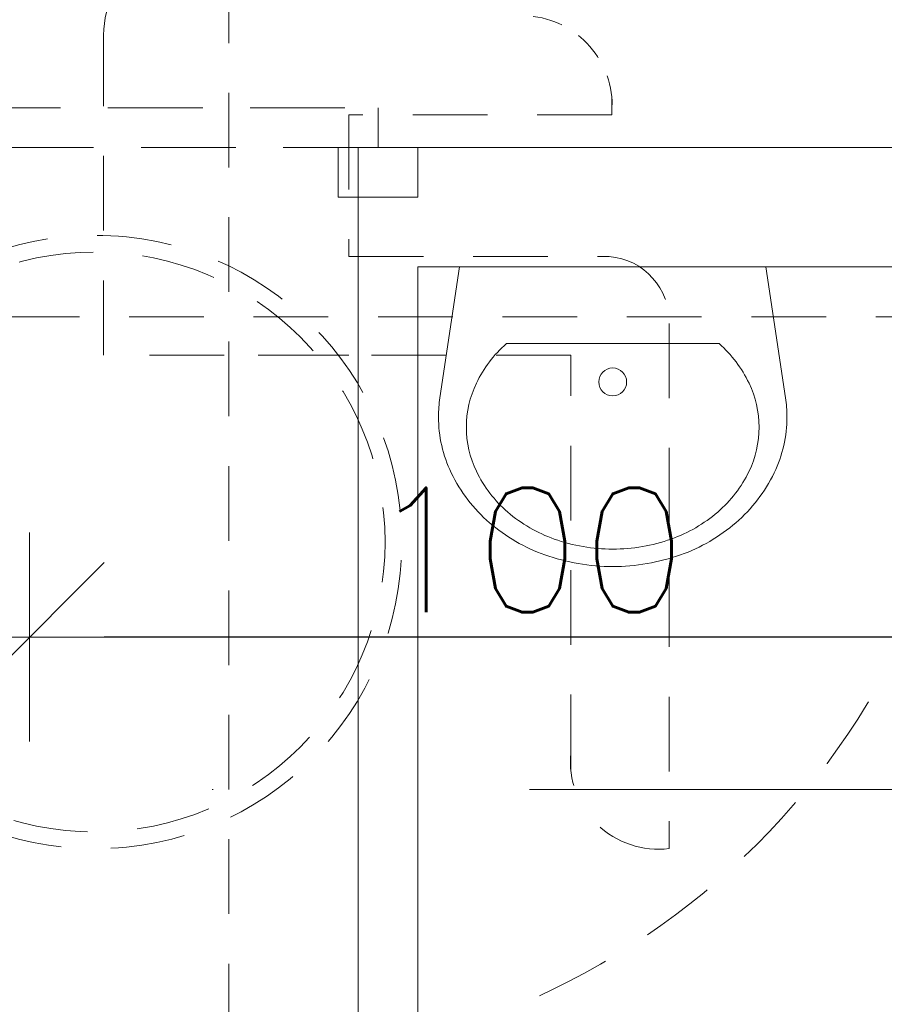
# Model space of a CAD drawing. Header units: millimetres. Extents: x 23192 to 177760, y -399809 to -79279.
# Tile 217 of 256: x 59174 to 59260, y -198050 to -197951. Entities that reach past the tile are written whole.
import ezdxf

# ---------------------------------------------------------------- set-up
doc = ezdxf.new("R2010")
doc.units = ezdxf.units.MM
for name, pattern in [('216-500', [2.5, 1.5, -1]), ('DASHDOT', [25.4, 12.7, -6.35, 0, -6.35]), ('HIDDEN2', [4.7625, 3.175, -1.5875])]:
    doc.linetypes.add(name, pattern=pattern)
doc.layers.get('0').update_dxf_attribs({"lineweight": 0})
for name, color, linetype, lineweight in [('!! 0_Osie', 1, 'DASHDOT', 13), ('!! 2_wypos-sanitarne', 240, 'Continuous', 9), ('!! wymiary osi', 250, 'Continuous', 9), ('0-osie-liniA', 14, 'DASHDOT', 5)]:
    doc.layers.add(name, color=color, linetype=linetype, lineweight=lineweight)
doc.layers.add('!! 2_WYBURZENIA DO REMONTU', color=7, linetype='Continuous', lineweight=0, true_color=0x4d4d4d, plot=False)
doc.styles.add('TXT', font='simplex.shx')
doc.dimstyles.new('DIM50', dxfattribs={"dimscale": 5, "dimtxt": 2.5, "dimasz": 1.5, "dimexe": 0, "dimexo": 0, "dimgap": 0.5, "dimtad": 1, "dimdec": 4, "dimrnd": 0.5, "dimdsep": 46, "dimtxsty": 'TXT', "dimblk1": 'TICK1', "dimblk2": 'TICK1', "dimsah": 1, "dimcen": 0, "dimse1": 1, "dimse2": 1, "dimclrd": 1, "dimclre": 7, "dimclrt": 9, "dimadec": 0, "dimazin": 0, "dimtfac": 1, "dimtdec": 4, "dimtmove": 2, "dimatfit": 3, "dimldrblk": 'TICK1', "dimfxl": 1, "dimtolj": 1, "dimarcsym": 0})

# ---------------------------------------------------------------- blocks, each defined once
blk = doc.blocks.new('BLOK OSI')
at = {"layer": '0-osie-liniA', "ltscale": 5}
blk.add_lwpolyline([(48625.50568, -198090.0883), (53810.60983, -198090.0883)], dxfattribs=at)
blk = doc.blocks.new('A$C578D6593')
for p, q in [((-26.36, 0), (-29.16, 18.76)), ((17.64, 0), (20.43, 18.76)), ((-19.63, 11), (10.9, 11)), ((-26.36, 0), (17.64, 0))]:
    blk.add_line(p, q)
blk.add_circle((-4.36, 16.5), 2)
for centre, radius, start, end in [((-4.36, 14), 29, 90, 109.6071), ((-4.36, 14), 29, 70.3929, 90), ((-5.67, 17.67), 25.11, 109.6071, 130.6955), ((-3.06, 17.67), 25.11, 49.3045, 70.3929), ((-4.36, 15.5), 25, 90, 109.6071), ((-4.36, 15.5), 25, 70.3929, 90), ((-5.67, 19.17), 21.11, 109.6071, 130.6955), ((-3.06, 19.17), 21.11, 49.3045, 70.3929), ((-7.68, 20), 22.03, 130.6955, 154.2825), ((-1.05, 20), 22.03, 25.7175, 49.3045), ((-7.68, 21.5), 18.03, 130.6955, 154.2825), ((-1.05, 21.5), 18.03, 25.7175, 49.3045), ((-10.79, 21.5), 18.58, 154.2825, 180), ((-10.79, 23), 14.58, 154.2825, 180), ((2.06, 23), 14.58, 0, 25.7175), ((2.06, 21.5), 18.58, 0, 25.7175), ((-10.79, 23), 14.58, 180, 205.7175), ((2.06, 23), 14.58, 334.2825, 0), ((-10.79, 21.5), 18.58, 180, 188.4794), ((2.06, 21.5), 18.58, 351.5206, 0), ((-7.68, 24.5), 18.03, 205.7175, 228.4823), ((-1.05, 24.5), 18.03, 311.5177, 334.2825)]:
    blk.add_arc(centre, radius, start, end)
blk = doc.blocks.new('gvb')
at = {"linetype": '216-500', "ltscale": 5}
for p, q in [((130739.969, 14667.746), (130739.969, 14497.746)), ((130654.969, 14582.746), (130824.969, 14582.746)), ((130705.616, 14537.288), (130705.616, 14578.899))]:
    blk.add_line(p, q, dxfattribs=at)
for points in [[(130727.921, 14578.899), (130752.564, 14578.899), (130752.564, 14611.05)], [(130701.49, 14604.792), (130701.49, 14603.032), (130727.921, 14603.032)], [(130727.921, 14603.032), (130727.921, 14588.791)], [(130727.921, 14588.791), (130701.746, 14588.795)], [(130727.921, 14588.791), (130713.68, 14588.791)], [(130705.616, 14578.899), (130737.027, 14578.899)]]:
    blk.add_lwpolyline(points, dxfattribs=at)
blk.add_lwpolyline([(130701.746, 14588.795, 0.400619), (130695.724, 14582.064), (130695.724, 14529.31)], format="xyb", dxfattribs=at)
at = {"linetype": '216-500', "ltscale": 2}
blk.add_lwpolyline([(130713.682, 14588.793), (130713.68, 14588.791)], dxfattribs=at)
at = {"linetype": '216-500', "ltscale": 5}
for centre, radius in [((130739.969, 14582.746), 75), ((130753.398, 14560.111), 30.815), ((130753.398, 14560.111), 29.134)]:
    blk.add_circle(centre, radius, dxfattribs=at)
for centre, radius, start, end in [((130740.135, 14610.569), 12.439, 2.2135, 169.08779), ((130696.805, 14538.091), 8.847, 262.98103, 5.20986)]:
    blk.add_arc(centre, radius, start, end, dxfattribs=at)
at = {"linetype": '216-500', "ltscale": 2}
blk.add_arc((130710.533, 14603.912), 9.086, 97.32875, 185.5564, dxfattribs=at)
blk = doc.blocks.new('TICK1')
at = {"color": 0}
for p, q in [((0, -1.4), (0, 1.4)), ((0, 0), (-1, 0))]:
    blk.add_line(p, q, dxfattribs=at)
at = {"color": 2}
blk.add_line((-1, -1), (1, 1), dxfattribs=at)
blk = doc.blocks.new('*D2996')
at = {"layer": '!! wymiary osi', "color": 1, "lineweight": -2, "transparency": 16777216}
blk.add_line((59267.067, -198013.312), (59182.067, -198013.312), dxfattribs=at)
at = {"layer": 'DEFPOINTS', "color": 0, "transparency": 16777216}
for p in [(59174.567, -198013.312), (59174.567, -198056.128), (59274.567, -198056.127)]:
    blk.add_point(p, dxfattribs=at)
at = {"layer": '!! wymiary osi', "color": 1, "lineweight": -2, "transparency": 16777216, "xscale": 7.5, "yscale": 7.5, "zscale": 7.5, "rotation": 180}
blk.add_blockref('TICK1', (59174.567, -198013.312), dxfattribs=at)
at = {"layer": '!! wymiary osi', "color": 1, "lineweight": -2, "transparency": 16777216, "xscale": 7.5, "yscale": 7.5, "zscale": 7.5}
blk.add_blockref('TICK1', (59274.567, -198013.312), dxfattribs=at)
at = {"layer": '!! wymiary osi', "color": 9, "transparency": 16777216, "insert": (59224.567, -198004.562), "char_height": 12.5, "attachment_point": 5, "style": 'TXT'}
blk.add_mtext('\\A1;100', dxfattribs=at)
blk = doc.blocks.new('*D2997')
at = {"layer": '!! wymiary osi', "color": 1, "lineweight": -2, "transparency": 16777216}
blk.add_line((59167.067, -198013.312), (59127.067, -198013.312), dxfattribs=at)
at = {"layer": 'DEFPOINTS', "color": 0, "transparency": 16777216}
for p in [(59119.567, -198013.312), (59119.567, -198056.128), (59174.567, -198056.128)]:
    blk.add_point(p, dxfattribs=at)
at = {"layer": '!! wymiary osi', "color": 1, "lineweight": -2, "transparency": 16777216, "xscale": 7.5, "yscale": 7.5, "zscale": 7.5, "rotation": 180}
blk.add_blockref('TICK1', (59119.567, -198013.312), dxfattribs=at)
at = {"layer": '!! wymiary osi', "color": 1, "lineweight": -2, "transparency": 16777216, "xscale": 7.5, "yscale": 7.5, "zscale": 7.5}
blk.add_blockref('TICK1', (59174.567, -198013.312), dxfattribs=at)
at = {"layer": '!! wymiary osi', "color": 9, "transparency": 16777216, "insert": (59147.067, -198004.562), "char_height": 12.5, "attachment_point": 5, "style": 'TXT'}
blk.add_mtext('\\A1;55', dxfattribs=at)
blk = doc.blocks.new('*D3009')
at = {"layer": '!! wymiary osi', "color": 1, "lineweight": -2, "transparency": 16777216}
blk.add_line((59068.659, -197818.628), (59068.659, -198048.628), dxfattribs=at)
at = {"layer": 'DEFPOINTS', "color": 0, "transparency": 16777216}
for p in [(59339.567, -197811.128), (59068.659, -198056.128), (59111.567, -198056.128)]:
    blk.add_point(p, dxfattribs=at)
at = {"layer": '!! wymiary osi', "color": 1, "lineweight": -2, "transparency": 16777216, "xscale": 7.5, "yscale": 7.5, "zscale": 7.5}
for p, rotation in [((59068.659, -197811.128), 90), ((59068.659, -198056.128), 270)]:
    blk.add_blockref('TICK1', p, dxfattribs=dict(at, rotation=rotation))
at = {"layer": '!! wymiary osi', "color": 9, "transparency": 16777216, "insert": (59059.909, -197899.653), "char_height": 12.5, "attachment_point": 5, "rotation": 90, "style": 'TXT'}
blk.add_mtext('\\A1;245', dxfattribs=at)

msp = doc.modelspace()

# ---------------------------------------------------------------- linework, layer by layer
at = {"layer": '!! 2_WYBURZENIA DO REMONTU', "linetype": 'HIDDEN2', "ltscale": 3}
for points in [[(59139.56735, -197960.12813), (59209.56735, -197960.12813), (59209.56735, -197964.12813), (59139.56735, -197964.12813)], [(59139.56735, -197960.12813), (59209.56735, -197960.12813), (59209.56735, -197964.12813), (59139.56735, -197964.12813)], [(59213.56735, -197964.12813), (59213.56735, -197969.12813), (59205.56735, -197969.12813), (59205.56735, -197964.12813)], [(59213.56735, -197964.12813), (59213.56735, -197969.12813), (59205.56735, -197969.12813), (59205.56735, -197964.12813)]]:
    msp.add_lwpolyline(points, close=True, dxfattribs=at)
at = {"layer": '!! 2_WYBURZENIA DO REMONTU'}
msp.add_lwpolyline([(59174.56735, -198090.12813), (59213.56735, -198090.12813), (59213.56735, -197976.12813), (59339.56735, -197976.12813), (59339.56735, -197964.12813), (59207.56735, -197964.12813), (59207.56735, -198056.12813), (59174.56735, -198056.12813)], close=True, dxfattribs=at)
msp.add_lwpolyline([(59174.56735, -198090.12813), (59213.56735, -198090.12813), (59213.56735, -197976.12813), (59339.56735, -197976.12813), (59339.56735, -197964.12813), (59207.56735, -197964.12813), (59207.56735, -198056.12813), (59174.56735, -198056.12813)], close=True, dxfattribs=at)
at = {"layer": '!! 2_WYBURZENIA DO REMONTU', "linetype": 'HIDDEN2', "ltscale": 3}
for points in [[(59339.56735, -197964.12813), (59207.56735, -197964.12813)], [(59207.56735, -198056.12813), (59207.56735, -197964.12813)], [(59339.56735, -197976.12813), (59213.56735, -197976.12813)]]:
    msp.add_lwpolyline(points, dxfattribs=at)
msp.add_arc((59209.56735, -197964.12813), 70, 90, 180, dxfattribs=at)

# ---------------------------------------------------------------- block references
at = {"layer": '!! 0_Osie'}
msp.add_blockref('BLOK OSI', (8819.85593, 61.46017), dxfattribs=at)
at = {"layer": '!! 2_WYBURZENIA DO REMONTU', "linetype": 'HIDDEN2', "ltscale": 3, "xscale": 0.7, "yscale": 0.7, "zscale": 0.7, "rotation": 180}
msp.add_blockref('A$C578D6593', (59230.08211, -197976.12813), dxfattribs=at)
at = {"layer": '!! 2_wypos-sanitarne', "xscale": -1}
msp.add_blockref('gvb', (189934.53592, -212563.87298), dxfattribs=at)

# ---------------------------------------------------------------- dimensions: what is measured, and where the dimension line sits
at = {"layer": '!! wymiary osi'}
dim = msp.add_linear_dim(base=(59068.65939, -198056.12813), p1=(59339.56735, -197811.12815), p2=(59111.56735, -198056.12813), angle=90, dimstyle='DIM50', dxfattribs=at)
dim.commit()
dim.dimension.update_dxf_attribs({"geometry": '*D3009', "text_midpoint": (59059.90939, -197899.65318), "dimtype": 160})
for base, p1, p2, picture, middle in [((59119.56735, -198013.31169), (59174.56735, -198056.12813), (59119.56735, -198056.12813), '*D2997', (59147.06735, -198004.56169)), ((59174.56735, -198013.31169), (59274.56735, -198056.12747), (59174.56735, -198056.12813), '*D2996', (59224.56735, -198004.56169))]:
    dim = msp.add_linear_dim(base=base, p1=p1, p2=p2, dimstyle='DIM50', dxfattribs=at)
    dim.commit()
    dim.dimension.update_dxf_attribs({"geometry": picture, "text_midpoint": middle})

doc.saveas('drawing.dxf')
